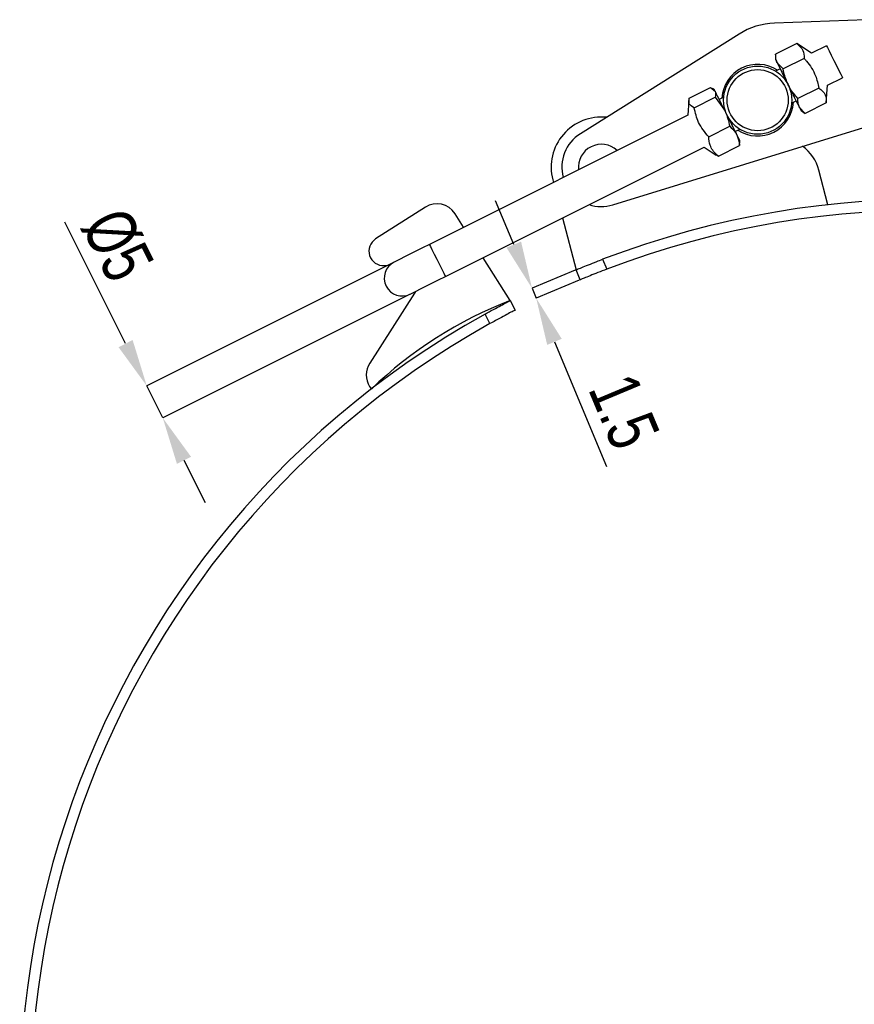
# Model space of a CAD drawing. Header units: millimetres. Extents: x 22 to 193, y 103 to 252.
# Tile 2 of 5: x 22 to 80, y 181 to 250. Entities that reach past the tile are written whole.
import ezdxf

# ---------------------------------------------------------------- set-up
doc = ezdxf.new("R2010")
doc.units = ezdxf.units.MM
doc.header["$PDSIZE"] = -1
doc.layers.add('FORMATO', color=179, linetype='Continuous')
doc.styles.add('SLDTEXTSTYLE0', font='TXT', dxfattribs={"width": 0.75})
doc.dimstyles.new('SLDDIMSTYLE1', dxfattribs={"dimtxt": 3.5, "dimasz": 3.302, "dimexe": 0, "dimexo": 0.0625, "dimgap": 0.875, "dimtad": 1, "dimdec": 3, "dimlfac": 2, "dimrnd": 1e-09, "dimzin": 12, "dimdsep": 46, "dimtxsty": 'SLDTEXTSTYLE0', "dimsah": 1, "dimcen": 0.09, "dimadec": 0, "dimazin": 3, "dimtfac": 1, "dimtdec": 3, "dimtmove": 0, "dimatfit": 0, "dimfxl": 0, "dimfrac": 2, "dimtolj": 1, "dimtzin": 12, "dimarcsym": 0})

# ---------------------------------------------------------------- blocks, each defined once
blk = doc.blocks.new('_D_1')
at = {"layer": 'Defpoints', "color": 0}
for p in [(60.683, 232.414), (60.973, 231.722), (57.615, 231.13)]:
    blk.add_point(p, dxfattribs=at)
at = {"layer": 'FORMATO', "color": 0, "lineweight": -2}
for p, q in [((56.341, 234.176), (55.066, 237.222)), ((60.625, 232.39), (57.615, 231.13)), ((60.915, 231.698), (57.905, 230.438)), ((57.615, 231.13), (57.905, 230.438)), ((59.179, 227.392), (62.819, 218.696))]:
    blk.add_line(p, q, dxfattribs=at)
at = {"layer": 'FORMATO', "color": 0}
for points in [[(56.848, 234.389), (55.833, 233.964), (57.615, 231.13)], [(59.687, 227.605), (58.672, 227.18), (57.905, 230.438)]]:
    blk.add_solid(points, dxfattribs=at)
at = {"layer": 'FORMATO', "color": 0, "insert": (65.672, 223.21), "char_height": 3.5, "attachment_point": 2, "rotation": 292.70756, "style": 'SLDTEXTSTYLE0'}
blk.add_mtext('\\A1;1.5', dxfattribs=at)
blk = doc.blocks.new('_D_2')
at = {"layer": 'Defpoints', "color": 0}
for p in [(47.99, 232.958), (49.109, 230.722), (30.72, 224.316)]:
    blk.add_point(p, dxfattribs=at)
at = {"layer": 'FORMATO', "color": 0, "lineweight": -2}
for p, q in [((29.243, 227.268), (25.004, 235.737)), ((47.934, 232.93), (30.72, 224.316)), ((49.053, 230.694), (31.839, 222.08)), ((31.839, 222.08), (30.72, 224.316)), ((33.317, 219.127), (34.795, 216.174))]:
    blk.add_line(p, q, dxfattribs=at)
at = {"layer": 'FORMATO', "color": 0}
for points in [[(29.735, 227.515), (28.75, 227.022), (30.72, 224.316)], [(33.809, 219.373), (32.825, 218.881), (31.839, 222.08)]]:
    blk.add_solid(points, dxfattribs=at)
at = {"layer": 'FORMATO', "color": 0, "insert": (30.287, 234.957), "char_height": 3.5, "attachment_point": 2, "rotation": 296.58541, "style": 'SLDTEXTSTYLE0'}
blk.add_mtext('\\A1;%%c5', dxfattribs=at)

msp = doc.modelspace()

# ---------------------------------------------------------------- linework, layer by layer
at = {"color": 7, "linetype": 'Continuous', "lineweight": 25}
for p, q in [((80.93136, 249.8756), (74.53483, 249.63529)), ((72.06174, 248.87204), (60.98591, 241.91029)), ((76.08995, 248.20513), (74.6209, 247.46996)), ((77.11104, 247.53148), (76.08995, 248.20513)), ((74.6209, 247.46996), (74.59962, 247.11333)), ((78.1714, 248.06213), (77.11104, 247.53148)), ((75.13767, 246.43735), (74.71954, 246.87372)), ((76.60671, 247.17253), (75.13767, 246.43735)), ((74.93527, 246.44262), (74.61828, 246.28399)), ((78.22987, 245.2958), (79.29023, 245.82646)), ((68.59205, 244.40629), (70.06109, 245.14147)), ((70.06109, 245.14147), (70.38996, 244.88346)), ((70.34067, 244.98195), (70.21134, 245.06728)), ((77.64024, 245.1073), (76.1712, 244.37212)), ((78.15701, 244.07468), (78.22987, 245.2958)), ((68.5612, 244.23888), (68.50055, 243.22241)), ((68.93029, 243.7304), (70.39934, 244.46557)), ((70.39934, 244.46557), (71.06653, 243.53152)), ((70.99331, 244.46989), (70.67632, 244.31125)), ((75.73711, 244.04832), (76.0541, 244.20696)), ((78.15701, 244.07468), (76.68796, 243.33952)), ((76.68796, 243.33952), (76.26983, 243.77587)), ((76.38975, 243.53626), (76.68796, 243.33952)), ((68.50055, 243.22241), (50.44909, 234.18865)), ((63.26032, 236.95433), (83.0356, 243.05747)), ((69.94519, 241.70242), (71.41424, 242.43758)), ((71.79515, 242.07559), (72.11214, 242.23422)), ((72.09088, 241.08549), (72.08714, 241.25228)), ((72.12157, 241.25023), (72.1308, 241.40488)), ((51.56792, 231.95299), (69.61938, 240.98674)), ((69.61938, 240.98674), (70.46934, 240.42598)), ((70.62184, 240.35031), (72.09088, 241.08549)), ((70.48594, 240.45114), (70.62184, 240.35031)), ((78.25827, 236.94565), (77.63408, 239.36647)), ((59.06019, 238.70815), (59.10818, 238.52205)), ((50.16614, 236.79132), (46.69496, 234.57923)), ((52.84072, 235.38553), (52.23725, 236.33249)), ((59.74662, 236.04597), (60.68309, 232.41402)), ((56.09718, 230.27557), (54.19149, 233.26594)), ((62.54028, 233.15689), (62.82994, 232.46468)), ((47.30912, 232.71906), (47.68769, 232.74575)), ((60.97262, 231.72215), (60.68309, 232.41402)), ((49.47235, 230.90427), (49.40542, 230.78641)), ((49.40542, 230.78641), (46.28064, 225.89647)), ((56.09718, 230.27557), (56.44108, 229.60906)), ((54.6784, 228.66355), (54.33432, 229.33039)), ((46.27963, 224.28263), (46.39908, 224.0952))]:
    msp.add_line(p, q, dxfattribs=at)
at = {"color": 7, "linetype": 'Continuous', "lineweight": 25, "flags": 128}
for points in [[(78.1714, 248.06213), (78.17903, 248.04688), (78.23883, 247.92741), (78.35194, 247.70139), (78.5061, 247.39332), (78.68462, 247.0366), (78.86815, 246.66988), (79.03679, 246.33289), (79.17228, 246.06217), (79.25992, 245.88703), (79.29023, 245.82646), (79.29023, 245.82646)], [(74.59962, 247.11333), (74.60728, 247.09802), (74.63012, 247.05238), (74.66776, 246.97719), (74.71954, 246.87372)], [(74.71954, 246.87372), (74.78458, 246.74373), (74.86178, 246.58948), (74.94981, 246.41358), (75.04715, 246.21906), (75.15216, 246.00924), (75.26303, 245.7877), (75.37786, 245.55824), (75.49469, 245.32478)], [(75.49469, 245.32478), (75.61152, 245.09134), (75.72634, 244.86188), (75.83721, 244.64034), (75.94222, 244.43052), (76.03957, 244.236), (76.12759, 244.06011), (76.20478, 243.90585), (76.26983, 243.77587)], [(70.38996, 244.88346), (70.35896, 244.9454), (70.34297, 244.97738), (70.34067, 244.98195)], [(71.06653, 243.53152), (70.95326, 243.75787), (70.84482, 243.97456), (70.74306, 244.17789), (70.64974, 244.36437), (70.56644, 244.53082), (70.4946, 244.67438), (70.43543, 244.7926), (70.38996, 244.88346)], [(71.9123, 241.84149), (71.83003, 242.00589), (71.73758, 242.19061), (71.63655, 242.39249), (71.52867, 242.60808), (71.41576, 242.83368), (71.29978, 243.06544), (71.18271, 243.29939), (71.06653, 243.53152)], [(76.26983, 243.77587), (76.32162, 243.67239), (76.35925, 243.5972), (76.38209, 243.55156), (76.38975, 243.53626)], [(72.1308, 241.40488), (72.12922, 241.40803), (72.11466, 241.43713), (72.08505, 241.49629), (72.04092, 241.58449), (71.98301, 241.70021), (71.9123, 241.84149)], [(50.44909, 234.18865), (49.96932, 233.94856), (49.50798, 233.71768), (49.08281, 233.50491), (48.71015, 233.31841), (48.40431, 233.16535), (48.17705, 233.05163), (48.03711, 232.98159), (47.98985, 232.95795)], [(49.10868, 230.72227), (49.15594, 230.74592), (49.29588, 230.81596), (49.52314, 230.92969), (49.82898, 231.08274), (50.20164, 231.26924), (50.62681, 231.48202), (51.08815, 231.71289), (51.56792, 231.95299)]]:
    msp.add_lwpolyline(points, dxfattribs=at)
at = {"color": 8, "linetype": 'Continuous', "lineweight": 25, "flags": 128}
msp.add_lwpolyline([(50.44909, 234.18865), (50.45672, 234.17341), (50.51652, 234.05393), (50.62962, 233.82791), (50.78379, 233.51985), (50.96231, 233.16313), (51.14583, 232.79641), (51.31448, 232.45942), (51.44996, 232.1887), (51.53761, 232.01355), (51.56792, 231.95299), (51.56792, 231.95299)], dxfattribs=at)
at = {"color": 7, "linetype": 'Continuous', "lineweight": 25}
for radius in [2.38125, 2.13125]:
    msp.add_circle((73.36521, 244.25911), radius, dxfattribs=at)
for centre, radius, start, end in [((74.72254, 244.63882), 5, 92.1515285, 122.1515285), ((73.36521, 244.25911), 2.5, 56.5854123, 176.5854123), ((73.36521, 244.25911), 2.5, 236.5854123, 356.5854123), ((62.44935, 239.58202), 3.5, 83.9383178, 194.4583887), ((62.44935, 239.58202), 2.75, 122.1515285, 195.1042445), ((62.44935, 239.58202), 1.6, 46.5908934, 186.5799313), ((74.72909, 238.61744), 3, 14.4583887, 53.8539917), ((85.09935, 174.0667), 63.25, 119.1044691, 110.8955309), ((85.09935, 174.0667), 62.5, 119.1262208, 110.8737792), ((50.97228, 235.52636), 1.5, 32.5083515, 122.5083515), ((62.44935, 239.58202), 2.75, 251.8239949, 287.1515285), ((47.23803, 233.72706), 1.0105, 122.5083515, 274.0341822), ((48.54927, 231.84011), 1.25, 116.5854123, 296.5854123), ((66.38685, 203.42999), 28.75, 110.9713921, 134.0453108), ((47.5446, 225.08876), 1.5, 147.4205044, 212.5083515)]:
    msp.add_arc(centre, radius, start, end, dxfattribs=at)
for points, knots in [([(76.08995, 248.20513), (76.26567, 248.06237), (76.59429, 247.79538), (76.60277, 247.37031), (76.60671, 247.17253)], [0, 0, 0, 0, 0.53470766, 1, 1, 1, 1]), ([(74.71954, 246.87372), (74.71358, 246.88603), (74.62859, 247.06149), (74.62461, 247.27315), (74.6209, 247.46996)], [0, 0, 0, 0, 0.0701783, 1, 1, 1, 1]), ([(76.60671, 247.17253), (76.6639, 247.10889), (76.98591, 246.7505), (77.41773, 246.07724), (77.57351, 245.39817), (77.64024, 245.1073)], [0, 0, 0, 0, 0.10987184, 0.61872042, 1, 1, 1, 1]), ([(75.49469, 245.32478), (75.37784, 245.60752), (75.22813, 245.96979), (75.15395, 246.35319), (75.13767, 246.43735)], [0, 0, 0, 0, 0.78048119, 1, 1, 1, 1]), ([(76.1712, 244.37212), (75.97657, 244.59896), (75.72098, 244.89686), (75.53827, 245.24237), (75.49469, 245.32478)], [0, 0, 0, 0, 0.76145736, 1, 1, 1, 1]), ([(70.38996, 244.88346), (70.39381, 244.87537), (70.44865, 244.76018), (70.4231, 244.60752), (70.39934, 244.46557)], [0, 0, 0, 0, 0.07018258, 1, 1, 1, 1]), ([(77.64024, 245.1073), (77.81596, 244.96453), (78.14458, 244.69753), (78.15306, 244.27246), (78.15701, 244.07468)], [0, 0, 0, 0, 0.53470879, 1, 1, 1, 1]), ([(68.93029, 243.7304), (68.78647, 243.80943), (68.5175, 243.95723), (68.56838, 244.2637), (68.59205, 244.40629)], [0, 0, 0, 0, 0.53470786, 1, 1, 1, 1]), ([(76.26983, 243.77587), (76.26387, 243.78819), (76.1789, 243.96369), (76.17491, 244.17534), (76.1712, 244.37212)], [0, 0, 0, 0, 0.070188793, 1, 1, 1, 1]), ([(69.94519, 241.70242), (69.68047, 242.02302), (69.18539, 242.62262), (69.0113, 243.37863), (68.93029, 243.7304)], [0, 0, 0, 0, 0.53470681, 1, 1, 1, 1]), ([(71.06653, 243.53152), (71.0784, 243.50741), (71.2475, 243.16386), (71.3339, 242.78751), (71.41424, 242.43758)], [0, 0, 0, 0, 0.07018255, 1, 1, 1, 1]), ([(71.41424, 242.43758), (71.56406, 242.30028), (71.76081, 242.11996), (71.88313, 241.89512), (71.9123, 241.84149)], [0, 0, 0, 0, 0.76145221, 1, 1, 1, 1]), ([(70.62184, 240.35031), (70.5774, 240.38848), (70.32718, 240.6034), (70.01828, 241.03107), (69.96711, 241.50109), (69.94519, 241.70242)], [0, 0, 0, 0, 0.10987204, 0.61871798, 1, 1, 1, 1]), ([(71.9123, 241.84149), (71.982, 241.65297), (72.07129, 241.41144), (72.08736, 241.14417), (72.09088, 241.08549)], [0, 0, 0, 0, 0.78047767, 1, 1, 1, 1]), ([(60.68309, 232.41402), (60.70348, 232.42257), (60.74426, 232.43967), (61.06268, 232.57196), (61.53272, 232.7632), (62.05551, 232.97066), (62.40249, 233.10396), (62.54028, 233.15689)], [0, 0, 0, 0, 0.2146708, 0.42934257, 0.64400242, 0.85862634, 1, 1, 1, 1]), ([(62.82994, 232.46468), (62.62012, 232.38389), (62.20047, 232.22231), (61.64413, 231.9993), (61.22556, 231.82775), (61.00418, 231.73536), (60.98159, 231.7259), (60.97262, 231.72215)], [0, 0, 0, 0, 0.214662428, 0.429328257, 0.643937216, 0.858572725, 1, 1, 1, 1]), ([(54.33432, 229.33039), (54.53112, 229.43913), (54.92472, 229.6566), (55.45322, 229.93935), (55.85369, 230.14967), (56.06677, 230.25989), (56.08853, 230.27111), (56.09718, 230.27557)], [0, 0, 0, 0, 0.21466353, 0.42933015, 0.64394102, 0.85857714, 1, 1, 1, 1]), ([(56.44108, 229.60906), (56.42142, 229.59894), (56.38211, 229.57869), (56.07609, 229.41979), (55.62749, 229.1826), (55.13258, 228.91536), (54.8075, 228.73513), (54.6784, 228.66355)], [0, 0, 0, 0, 0.21467044, 0.4293419, 0.64400055, 0.85862246, 1, 1, 1, 1])]:
    msp.add_open_spline(points, degree=3, knots=knots, dxfattribs=at)

# ---------------------------------------------------------------- dimensions: what is measured, and where the dimension line sits
at = {"layer": 'FORMATO', "color": 0}
dim = msp.add_linear_dim(base=(30.72035, 224.31552), p1=(49.10868, 230.72227), p2=(47.98985, 232.95795), angle=296.5854123, text='%%c<>', dimstyle='SLDDIMSTYLE1', dxfattribs=at)
dim.commit()
dim.dimension.update_dxf_attribs({"geometry": '_D_2', "text_midpoint": (26.3749, 232.99869), "dimtype": 160})
dim = msp.add_linear_dim(base=(57.6153, 231.13025), p1=(60.97262, 231.72215), p2=(60.68309, 232.41401), angle=292.7075572, dimstyle='SLDDIMSTYLE1', dxfattribs=at)
dim.commit()
dim.dimension.update_dxf_attribs({"geometry": '_D_1', "text_midpoint": (61.63636, 221.52116), "dimtype": 160})

doc.saveas('drawing.dxf')
